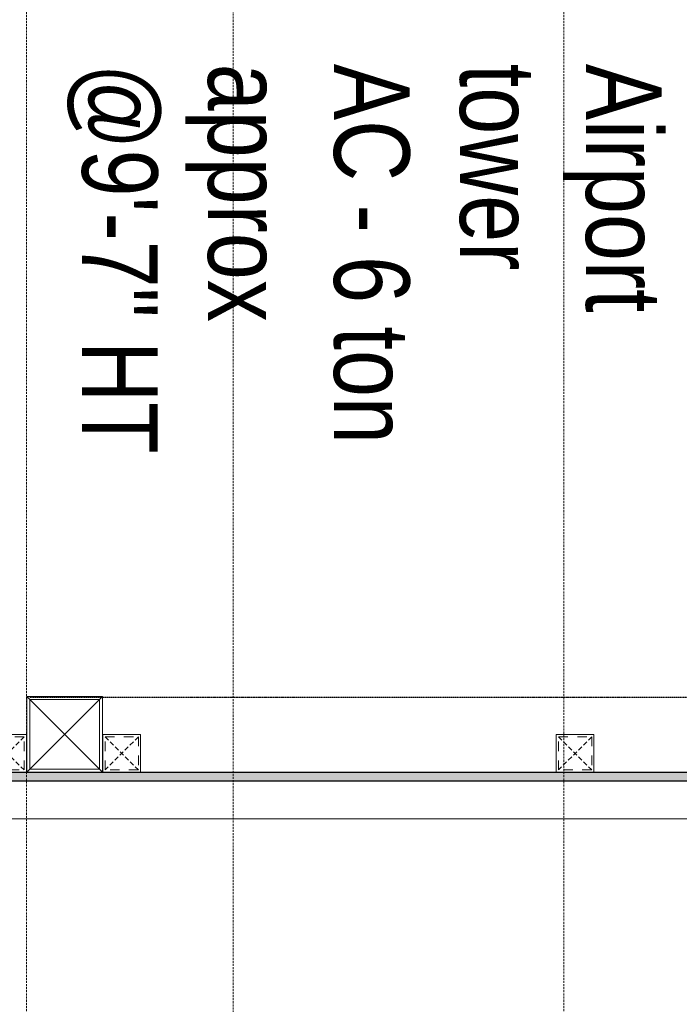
# Model space of a CAD drawing. Header units: millimetres. Extents: x -106827 to 92813, y -35754 to 7831.
# Tile 65 of 150: x -36516 to -35643, y -26192 to -24889. Entities that reach past the tile are written whole.
import ezdxf
from ezdxf.xclip import XClip

# ---------------------------------------------------------------- set-up
doc = ezdxf.new("R2010")
doc.units = ezdxf.units.MM
doc.header["$XCLIPFRAME"] = 2
for name, pattern in [('General Arrangement Plan$0$( Hidden )', [0.375, 0.25, -0.125]), ('General Arrangement Plan$0$DASHED2', [0.375, 0.25, -0.125]), ('General Arrangement Plan$1$.5', [2, 0.5, -0.5, 0.5, -0.5]), ('General Arrangement Plan$1$CORES & SETBACK$0$HIDDEN', [0.375, 0.25, -0.125])]:
    doc.linetypes.add(name, pattern=pattern)
for name, color, linetype in [('General Arrangement Plan$1$12-ply', 160, 'Continuous'), ('General Arrangement Plan$1$FRR140', 5, 'Continuous'), ('General Arrangement Plan$1$MEI-TEXT', 3, 'Continuous')]:
    doc.layers.add(name, color=color, linetype=linetype)
doc.layers.add('General Arrangement Plan$1$BEAM', color=113, linetype='Continuous', lineweight=9)
doc.layers.add('General Arrangement Plan$1$TILES', color=104, linetype='Continuous', lineweight=9)
doc.layers.add('General Arrangement Plan$1$MS', color=7, linetype='Continuous', lineweight=0, true_color=0x3c5977)
doc.styles.add('General Arrangement Plan$1$TMH-TEXT', font='simplex.shx', dxfattribs={"width": 0.8})

# ---------------------------------------------------------------- blocks, each defined once
blk = doc.blocks.new('General Arrangement Plan$1$A$C0642dd72')
at = {"layer": 'General Arrangement Plan$1$MS', "ltscale": 10}
for p, q in [((2899.7, 2575.7), (2999.7, 2675.7)), ((2999.7, 2575.7), (2899.7, 2675.7))]:
    blk.add_line(p, q, dxfattribs=at)
for points in [[(2899.7, 2575.7), (2999.7, 2575.7), (2999.7, 2675.7), (2899.7, 2675.7)], [(2903.7, 2579.7), (2995.7, 2579.7), (2995.7, 2671.7), (2903.7, 2671.7)]]:
    blk.add_lwpolyline(points, close=True, dxfattribs=at)
blk = doc.blocks.new('*U237')
at = {"layer": 'General Arrangement Plan$1$12-ply', "true_color": 0x939598}
h = blk.add_hatch(dxfattribs=at)
h.set_pattern_fill('ANSI35', color=252, scale=2.5, angle=180)
h.set_pattern_definition([(225, (0, 8687.363), (11.22532015, -11.22532015), []), (225, (-11.225, 8687.363), (11.22532015, -11.22532015), [19.84375, -3.96875, 0, -3.96875])])
h.paths.add_polyline_path([(2694431.8, -798254.8), (2694419.8, -798254.8), (2694419.8, -801273.8), (2694431.8, -801273.8)])
at = {"layer": 'General Arrangement Plan$1$12-ply'}
blk.add_lwpolyline([(2694419.8, -798254.8), (2694431.8, -798254.8), (2694431.8, -801273.8), (2694419.8, -801273.8)], close=True, dxfattribs=at)
blk = doc.blocks.new('General Arrangement Plan$1$A$C25013FFA')
at = {"layer": 'General Arrangement Plan$1$MS', "linetype": 'General Arrangement Plan$1$CORES & SETBACK$0$HIDDEN', "ltscale": 25}
for p, q in [((-9, 60), (35, 16)), ((35, 60), (-9, 16))]:
    blk.add_line(p, q, dxfattribs=at)
at = {"layer": 'General Arrangement Plan$1$MS', "ltscale": 25}
blk.add_lwpolyline([(-12, 13), (38, 13), (38, 63), (-12, 63)], close=True, dxfattribs=at)
blk.add_lwpolyline([(-12, 13), (38, 13), (38, 63), (-12, 63)], close=True, dxfattribs=at)
at = {"layer": 'General Arrangement Plan$1$MS', "linetype": 'General Arrangement Plan$1$.5', "ltscale": 25}
blk.add_lwpolyline([(-9, 16), (35, 16), (35, 60), (-9, 60)], close=True, dxfattribs=at)
blk = doc.blocks.new('General Arrangement Plan')
at = {"layer": 'General Arrangement Plan$1$BEAM', "linetype": 'General Arrangement Plan$0$( Hidden )', "ltscale": 11}
for points in [[(3373.3, 14050.1), (3373.2, 899.1), (3099.8, 899.1), (3099.8, 14050.1)], [(4084.2, 14050.1), (4084.2, 899.1), (3810.8, 899.1), (3810.8, 14050.1)]]:
    blk.add_lwpolyline(points, close=True, dxfattribs=at)
at = {"layer": 'General Arrangement Plan$1$FRR140', "color": 4, "linetype": 'General Arrangement Plan$0$DASHED2'}
blk.add_lwpolyline([(3104.4, 3698.8), (4486, 3698.8)], dxfattribs=at)
at = {"layer": 'General Arrangement Plan$1$TILES'}
blk.add_lwpolyline([(1818.1, 3537.7), (4837.1, 3537.7), (4837.1, 3587.5), (1818.1, 3587.5)], close=True, dxfattribs=at)
at = {"layer": 'General Arrangement Plan$1$12-ply', "rotation": 90}
blk.add_blockref('*U237', (-796436.7, -2690832.4), dxfattribs=at)
at = {"layer": 'General Arrangement Plan$1$MS', "ltscale": 10}
blk.add_blockref('General Arrangement Plan$1$A$C0642dd72', (200.7, 1023.9), dxfattribs=at)
at = {"layer": 'General Arrangement Plan$1$MS', "ltscale": 25}
blk.add_blockref('General Arrangement Plan$1$A$C25013FFA', (3061.8, 3586.5), dxfattribs=at)
at = {"layer": 'General Arrangement Plan$1$MS', "ltscale": 25, "xscale": -1}
for p in [(3238.9, 3586.5), (3838.9, 3586.5)]:
    blk.add_blockref('General Arrangement Plan$1$A$C25013FFA', p, dxfattribs=at)
at = {"layer": 'General Arrangement Plan$1$MEI-TEXT', "color": 4, "insert": (3153.4, 4537.1), "char_height": 100, "width": 2433.594, "attachment_point": 7, "rotation": 270, "style": 'General Arrangement Plan$1$TMH-TEXT'}
blk.add_mtext('{\\fArial|b0|i0|c0|p34;\\C5;Airport\\Ptower \\PAC - 6 ton \\Papprox\\P@9\'-7" HT}', dxfattribs=at)

msp = doc.modelspace()

# ---------------------------------------------------------------- block references
at = {"color": 7}
ref = msp.add_blockref('General Arrangement Plan', (-39606.8, -29484.1), dxfattribs=at)
XClip(ref).set_block_clipping_path([(48.7190010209, -107.5186207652), (15251.6043912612, 15253.5715002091)])

doc.saveas('drawing.dxf')
